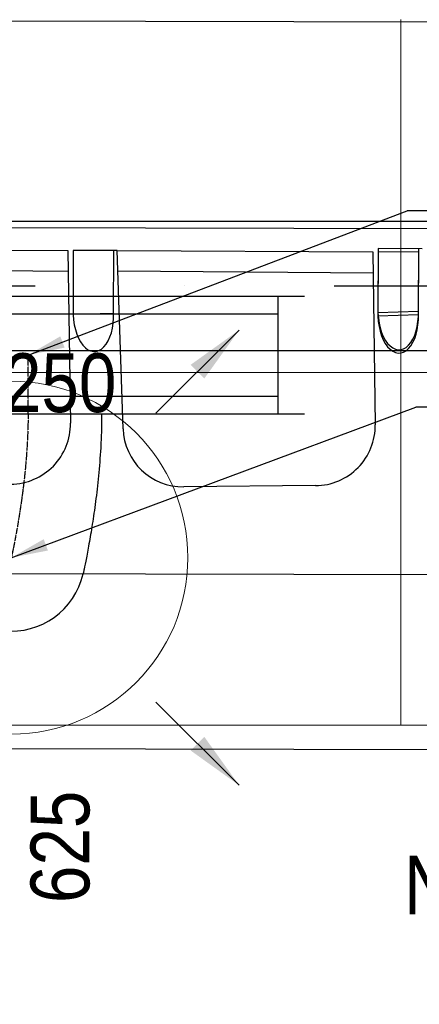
# Model space of a CAD drawing. Header units: millimetres. Extents: x -32221 to 212500, y 31663 to 93766.
# Tile 73 of 256: x 18603 to 19282, y 51638 to 53313. Entities that reach past the tile are written whole.
import ezdxf

# ---------------------------------------------------------------- set-up
doc = ezdxf.new("R2010")
doc.units = ezdxf.units.MM
doc.linetypes.add('DASHDOT', pattern=[1, 0.5, -0.25, 0, -0.25])
doc.linetypes.add('DASHDOTX2', pattern=[50.8, 25.4, -12.7, 0, -12.7])
doc.layers.get('0').update_dxf_attribs({"color": 251})
for name, color, linetype in [('FLUID-N', 251, 'Continuous'), ('FLUID-N-100-ARRGR', 251, 'Continuous'), ('FLUID-N-100-INF', 251, 'Continuous'), ('FLUID-N-100-NUM', 251, 'Continuous'), ('FLUID-N-SYM', 251, 'Continuous'), ('FLUID-W-100-DIM', 251, 'Continuous'), ('osie', 251, 'Continuous'), ('Sciany', 251, 'Continuous'), ('Wyposazenie', 251, 'Continuous')]:
    doc.layers.add(name, color=color, linetype=linetype)
doc.layers.add('kasetony', color=251, linetype='Continuous', lineweight=5)
doc.layers.add('Nawiewniki', color=251, linetype='Continuous', lineweight=20)
doc.styles.add('FDBES', font='simplex.shx')
doc.styles.get("Standard").update_dxf_attribs({"font": 'ARIALN.TTF'})
doc.linetypes.add('ZIGZAG', pattern='A,0.0001,-0.2,[131,ltypeshp.shx,S=0.2,R=0,X=-0.2,Y=0],-0.4,[131,ltypeshp.shx,S=0.2,R=180,X=0.2,Y=0],-0.2', length=0.8001)
doc.dimstyles.new('FDBES', dxfattribs={"dimscale": 50, "dimtxt": 4, "dimasz": 2.5, "dimexe": 0.8, "dimexo": 2, "dimgap": 1, "dimtad": 1, "dimdsep": 46, "dimtxsty": 'FDBES', "dimcen": 2.5, "dimclrd": 4, "dimclre": 5, "dimadec": 0, "dimazin": 0, "dimtfac": 1, "dimtmove": 0, "dimatfit": 3, "dimfxl": 1, "dimarcsym": 0})

# ---------------------------------------------------------------- blocks, each defined once
blk = doc.blocks.new('*U375')
at = {"color": 14, "linetype": 'Continuous', "lineweight": -2}
for p, q in [((-100, -470), (-100, 470)), ((100, -470), (100, 470))]:
    blk.add_line(p, q, dxfattribs=at)
at = {"color": 0, "linetype": 'ByBlock', "lineweight": -2}
blk.add_line((-100, 425), (100, 425), dxfattribs=at)
at = {"color": 5, "linetype": 'Continuous', "lineweight": -3}
for p, q in [((-70, -425), (-70, 425)), ((70, -425), (70, 425))]:
    blk.add_line(p, q, dxfattribs=at)
blk = doc.blocks.new('*U376')
at = {"color": 14, "linetype": 'Continuous', "lineweight": -2}
for p, q in [((-50, 125), (-50, 0)), ((-50, 0), (-50, -125))]:
    blk.add_line(p, q, dxfattribs=at)
at = {"layer": 'FLUID-N-SYM', "color": 2, "linetype": 'DASHDOT', "lineweight": -3}
blk.add_line((-50, 0), (50, 0), dxfattribs=at)
blk = doc.blocks.new('*U32')
at = {"color": 0, "insert": (-1094.6, -655.6), "char_height": 100, "width": 1600, "attachment_point": 5, "line_spacing_factor": 1.1}
blk.add_mtext('Smay\\PNS8-R1-Z-625-54-SL9010/ SRt-s-300-g-248P\\P625', dxfattribs=at)
blk.add_mtext('Smay\\PNS8-R1-Z-625-54-SL9010/ SRt-s-300-g-248P\\P625', dxfattribs=at)
blk.add_mtext('Smay\\PNS8-R1-Z-625-54-SL9010/ SRt-s-300-g-248P\\P625', dxfattribs=at)
blk.add_mtext('Smay\\PNS8-R1-Z-625-54-SL9010/ SRt-s-300-g-248P\\P625', dxfattribs=at)
blk.add_mtext('Smay\\PNS8-R1-Z-625-54-SL9010/ SRt-s-300-g-248P\\P625', dxfattribs=at)
blk.add_mtext('Smay\\PNS8-R1-Z-625-54-SL9010/ SRt-s-300-g-248P\\P625', dxfattribs=at)
blk.add_mtext('Smay\\PNS8-R1-Z-625-54-SL9010/ SRt-s-300-g-248P\\P625', dxfattribs=at)
blk.add_mtext('Smay\\PNS8-R1-Z-625-54-SL9010/ SRt-s-300-g-248P\\P625', dxfattribs=at)
blk.add_mtext('Smay\\PNS8-R1-Z-625-54-SL9010/ SRt-s-300-g-248P\\P625', dxfattribs=at)
blk.add_mtext('Smay\\PNS8-R1-Z-625-54-SL9010/ SRt-s-300-g-248P\\P625', dxfattribs=at)
blk.add_mtext('Smay\\PNS8-R1-Z-625-54-SL9010/ SRt-s-300-g-248P\\P625', dxfattribs=at)
blk.add_mtext('Smay\\PNS8-R1-Z-625-54-SL9010/ SRt-s-300-g-248P\\P625', dxfattribs=at)
blk.add_mtext('Smay\\PNS8-R1-Z-625-54-SL9010/ SRt-s-300-g-248P\\P625', dxfattribs=at)
blk.add_mtext('Smay\\PNS8-R1-Z-625-54-SL9010/ SRt-s-300-g-248P\\P625', dxfattribs=at)
blk.add_mtext('Smay\\PNS8-R1-Z-625-54-SL9010/ SRt-s-300-g-248P\\P625', dxfattribs=at)
blk.add_mtext('Smay\\PNS8-R1-Z-625-54-SL9010/ SRt-s-300-g-248P\\P625', dxfattribs=at)
blk.add_mtext('Smay\\PNS8-R1-Z-625-54-SL9010/ SRt-s-300-g-248P\\P625', dxfattribs=at)
blk.add_mtext('Smay\\PNS8-R1-Z-625-54-SL9010/ SRt-s-300-g-248P\\P625', dxfattribs=at)
blk.add_mtext('Smay\\PNS8-R1-Z-625-54-SL9010/ SRt-s-300-g-248P\\P625', dxfattribs=at)
blk.add_mtext('Smay\\PNS8-R1-Z-625-54-SL9010/ SRt-s-300-g-248P\\P625', dxfattribs=at)
blk.add_mtext('Smay\\PNS8-R1-Z-625-54-SL9010/ SRt-s-300-g-248P\\P625', dxfattribs=at)
blk.add_mtext('Smay\\PNS8-R1-Z-625-54-SL9010/ SRt-s-300-g-248P\\P625', dxfattribs=at)
blk.add_mtext('Smay\\PNS8-R1-Z-625-54-SL9010/ SRt-s-300-g-248P\\P625', dxfattribs=at)
blk.add_mtext('Smay\\PNS8-R1-Z-625-54-SL9010/ SRt-s-300-g-248P\\P625', dxfattribs=at)
blk.add_mtext('Smay\\PNS8-R1-Z-625-54-SL9010/ SRt-s-300-g-248P\\P625', dxfattribs=at)
blk.add_mtext('Smay\\PNS8-R1-Z-625-54-SL9010/ SRt-s-300-g-248P\\P625', dxfattribs=at)
blk.add_mtext('Smay\\PNS8-R1-Z-625-54-SL9010/ SRt-s-300-g-248P\\P625', dxfattribs=at)
blk.add_mtext('Smay\\PNS8-R1-Z-625-54-SL9010/ SRt-s-300-g-248P\\P625', dxfattribs=at)
blk.add_mtext('Smay\\PNS8-R1-Z-625-54-SL9010/ SRt-s-300-g-248P\\P625', dxfattribs=at)
blk.add_mtext('Smay\\PNS8-R1-Z-625-54-SL9010/ SRt-s-300-g-248P\\P625', dxfattribs=at)
blk.add_mtext('Smay\\PNS8-R1-Z-625-54-SL9010/ SRt-s-300-g-248P\\P625', dxfattribs=at)
blk.add_mtext('Smay\\PNS8-R1-Z-625-54-SL9010/ SRt-s-300-g-248P\\P625', dxfattribs=at)
blk.add_mtext('Smay\\PNS8-R1-Z-625-54-SL9010/ SRt-s-300-g-248P\\P625', dxfattribs=at)
blk.add_mtext('Smay\\PNS8-R1-Z-625-54-SL9010/ SRt-s-300-g-248P\\P625', dxfattribs=at)
blk.add_mtext('Smay\\PNS8-R1-Z-625-54-SL9010/ SRt-s-300-g-248P\\P625', dxfattribs=at)
blk.add_mtext('Smay\\PNS8-R1-Z-625-54-SL9010/ SRt-s-300-g-248P\\P625', dxfattribs=at)
blk.add_mtext('Smay\\PNS8-R1-Z-625-54-SL9010/ SRt-s-300-g-248P\\P625', dxfattribs=at)
blk.add_mtext('Smay\\PNS8-R1-Z-625-54-SL9010/ SRt-s-300-g-248P\\P625', dxfattribs=at)
blk.add_mtext('Smay\\PNS8-R1-Z-625-54-SL9010/ SRt-s-300-g-248P\\P625', dxfattribs=at)
blk.add_mtext('Smay\\PNS8-R1-Z-625-54-SL9010/ SRt-s-300-g-248P\\P625', dxfattribs=at)
blk.add_mtext('Smay\\PNS8-R1-Z-625-54-SL9010/ SRt-s-300-g-248P\\P625', dxfattribs=at)
blk.add_mtext('Smay\\PNS8-R1-Z-625-54-SL9010/ SRt-s-300-g-248P\\P625', dxfattribs=at)
blk.add_mtext('Smay\\PNS8-R1-Z-625-54-SL9010/ SRt-s-300-g-248P\\P625', dxfattribs=at)
blk.add_mtext('Smay\\PNS8-R1-Z-625-54-SL9010/ SRt-s-300-g-248P\\P625', dxfattribs=at)
blk.add_mtext('Smay\\PNS8-R1-Z-625-54-SL9010/ SRt-s-300-g-248P\\P625', dxfattribs=at)
blk.add_mtext('Smay\\PNS8-R1-Z-625-54-SL9010/ SRt-s-300-g-248P\\P625', dxfattribs=at)
blk.add_mtext('Smay\\PNS8-R1-Z-625-54-SL9010/ SRt-s-300-g-248P\\P625', dxfattribs=at)
blk.add_mtext('Smay\\PNS8-R1-Z-625-54-SL9010/ SRt-s-300-g-248P\\P625', dxfattribs=at)
blk.add_mtext('Smay\\PNS8-R1-Z-625-54-SL9010/ SRt-s-300-g-248P\\P625', dxfattribs=at)
blk.add_mtext('Smay\\PNS8-R1-Z-625-54-SL9010/ SRt-s-300-g-248P\\P625', dxfattribs=at)
blk.add_mtext('Smay\\PNS8-R1-Z-625-54-SL9010/ SRt-s-300-g-248P\\P625', dxfattribs=at)
blk.add_mtext('Smay\\PNS8-R1-Z-625-54-SL9010/ SRt-s-300-g-248P\\P625', dxfattribs=at)
blk.add_mtext('Smay\\PNS8-R1-Z-625-54-SL9010/ SRt-s-300-g-248P\\P625', dxfattribs=at)
blk.add_mtext('Smay\\PNS8-R1-Z-625-54-SL9010/ SRt-s-300-g-248P\\P625', dxfattribs=at)
blk.add_mtext('Smay\\PNS8-R1-Z-625-54-SL9010/ SRt-s-300-g-248P\\P625', dxfattribs=at)
blk.add_mtext('Smay\\PNS8-R1-Z-625-54-SL9010/ SRt-s-300-g-248P\\P625', dxfattribs=at)
blk.add_mtext('Smay\\PNS8-R1-Z-625-54-SL9010/ SRt-s-300-g-248P\\P625', dxfattribs=at)
blk.add_mtext('Smay\\PNS8-R1-Z-625-54-SL9010/ SRt-s-300-g-248P\\P625', dxfattribs=at)
blk.add_mtext('Smay\\PNS8-R1-Z-625-54-SL9010/ SRt-s-300-g-248P\\P625', dxfattribs=at)
blk = doc.blocks.new('*U389')
at = {"color": 14, "linetype": 'Continuous', "lineweight": -2}
for p, q in [((0, 244.6, -96.5), (0, 244.6, 28.5)), ((0, 244.6, 28.5), (0, 244.6, 153.5))]:
    blk.add_line(p, q, dxfattribs=at)
at = {"color": 14, "linetype": 'Continuous', "lineweight": -2, "extrusion": (-1, -8.97163e-18, -1.44104e-16)}
blk.add_ellipse((0, 0), major_axis=(0, 27.6, -121.9), ratio=1, start_param=0, end_param=1.690905, dxfattribs=at)
at = {"color": 14, "linetype": 'Continuous', "lineweight": -2, "extrusion": (-1, -1.81765e-16, -2.02435e-16)}
blk.add_ellipse((0, 0), major_axis=(0, -124.3, -12.8), ratio=1, start_param=0, end_param=1.450688, dxfattribs=at)
at = {"color": 20, "linetype": 'ZIGZAG', "lineweight": -2, "ltscale": 50}
for points, knots in [([(0, 244.6, 153.5), (0, 236, 153.4), (0, 218.7, 153.3), (0, 184.7, 151.9), (0, 144, 148.9), (0, 99.8, 143.9), (0, 60.5, 138.3), (0, 26.3, 132.6), (0, -1.8, 127.3), (0, -18.1, 124), (0, -25.8, 122.3), (0, -27.1, 122), (0, -27.6, 121.9)], [0, 0, 0, 0, 25.899921, 51.799843, 103.599686, 155.399528, 207.199371, 258.999214, 310.799057, 362.5989, 388.498821, 414.398743, 414.398743, 414.398743, 414.398743]), ([(0, 244.6, -96.5), (0, 237, -96.6), (0, 221.7, -96.7), (0, 192.3, -98.1), (0, 158.6, -100.9), (0, 123.2, -105.2), (0, 92.4, -109.8), (0, 65.9, -114.3), (0, 44.9, -118.3), (0, 33.4, -120.7), (0, 28.2, -121.8), (0, 27.7, -121.9), (0, 27.5, -121.9)], [0, 0, 0, 0, 22.864781, 45.729562, 91.459124, 137.188687, 182.918249, 228.647811, 274.377373, 320.106935, 342.971716, 365.836497, 365.836497, 365.836497, 365.836497])]:
    blk.add_open_spline(points, degree=3, knots=knots, dxfattribs=at)
at = {"layer": 'FLUID-N-SYM', "color": 2, "linetype": 'DASHDOT', "lineweight": -3}
blk.add_open_spline([(0, 244.6, 28.5), (0, 181, 28.5), (0, 60.8, 13.8), (0, 0), (0, 0)], degree=3, knots=[0, 0, 0, 0, 190.902154, 383.249977, 383.249977, 383.249977, 383.249977], dxfattribs=at)
blk = doc.blocks.new('*U69')
at = {"color": 6}
blk.add_line((922.3, 255.9), (687.5, 255.9), dxfattribs=at)
blk.add_line((922.3, 255.9), (687.5, 255.9), dxfattribs=at)
blk.add_line((922.3, 255.9), (687.5, 255.9), dxfattribs=at)
blk.add_line((922.3, 255.9), (687.5, 255.9), dxfattribs=at)
blk.add_line((922.3, 255.9), (687.5, 255.9), dxfattribs=at)
blk.add_line((922.3, 255.9), (687.5, 255.9), dxfattribs=at)
blk.add_line((922.3, 255.9), (687.5, 255.9), dxfattribs=at)
blk.add_line((922.3, 255.9), (687.5, 255.9), dxfattribs=at)
blk.add_line((922.3, 255.9), (687.5, 255.9), dxfattribs=at)
blk.add_line((922.3, 255.9), (687.5, 255.9), dxfattribs=at)
blk.add_line((922.3, 255.9), (687.5, 255.9), dxfattribs=at)
blk.add_line((922.3, 255.9), (687.5, 255.9), dxfattribs=at)
blk.add_line((922.3, 255.9), (687.5, 255.9), dxfattribs=at)
blk.add_line((922.3, 255.9), (687.5, 255.9), dxfattribs=at)
blk.add_line((922.3, 255.9), (687.5, 255.9), dxfattribs=at)
blk.add_line((922.3, 255.9), (687.5, 255.9), dxfattribs=at)
blk.add_line((922.3, 255.9), (687.5, 255.9), dxfattribs=at)
blk.add_line((922.3, 255.9), (687.5, 255.9), dxfattribs=at)
blk.add_line((922.3, 255.9), (687.5, 255.9), dxfattribs=at)
blk.add_line((922.3, 255.9), (687.5, 255.9), dxfattribs=at)
blk.add_line((922.3, 255.9), (687.5, 255.9), dxfattribs=at)
blk.add_line((922.3, 255.9), (687.5, 255.9), dxfattribs=at)
blk.add_line((922.3, 255.9), (687.5, 255.9), dxfattribs=at)
blk.add_line((922.3, 255.9), (687.5, 255.9), dxfattribs=at)
blk.add_line((922.3, 255.9), (687.5, 255.9), dxfattribs=at)
blk.add_line((922.3, 255.9), (687.5, 255.9), dxfattribs=at)
blk.add_line((922.3, 255.9), (687.5, 255.9), dxfattribs=at)
blk.add_line((922.3, 255.9), (687.5, 255.9), dxfattribs=at)
blk.add_line((922.3, 255.9), (687.5, 255.9), dxfattribs=at)
blk.add_line((922.3, 255.9), (687.5, 255.9), dxfattribs=at)
blk.add_line((922.3, 255.9), (687.5, 255.9), dxfattribs=at)
blk.add_line((922.3, 255.9), (687.5, 255.9), dxfattribs=at)
blk.add_line((922.3, 255.9), (687.5, 255.9), dxfattribs=at)
blk.add_line((922.3, 255.9), (687.5, 255.9), dxfattribs=at)
blk.add_line((922.3, 255.9), (687.5, 255.9), dxfattribs=at)
blk.add_line((922.3, 255.9), (687.5, 255.9), dxfattribs=at)
blk.add_line((922.3, 255.9), (687.5, 255.9), dxfattribs=at)
blk.add_line((922.3, 255.9), (687.5, 255.9), dxfattribs=at)
blk.add_line((922.3, 255.9), (687.5, 255.9), dxfattribs=at)
blk.add_line((922.3, 255.9), (687.5, 255.9), dxfattribs=at)
blk.add_line((922.3, 255.9), (687.5, 255.9), dxfattribs=at)
blk.add_line((922.3, 255.9), (687.5, 255.9), dxfattribs=at)
blk.add_line((922.3, 255.9), (687.5, 255.9), dxfattribs=at)
blk.add_line((922.3, 255.9), (687.5, 255.9), dxfattribs=at)
blk.add_line((922.3, 255.9), (687.5, 255.9), dxfattribs=at)
blk.add_line((922.3, 255.9), (687.5, 255.9), dxfattribs=at)
blk.add_line((922.3, 255.9), (687.5, 255.9), dxfattribs=at)
blk.add_line((922.3, 255.9), (687.5, 255.9), dxfattribs=at)
blk.add_line((922.3, 255.9), (687.5, 255.9), dxfattribs=at)
blk.add_line((922.3, 255.9), (687.5, 255.9), dxfattribs=at)
blk.add_line((922.3, 255.9), (687.5, 255.9), dxfattribs=at)
blk.add_leader([(0, 0), (687.5, 255.9)], dimstyle='FDBES', override={"dimscale": 25, "dimclrd": 256, "dimclre": 256})
blk.add_leader([(0, 0), (687.5, 255.9)], dimstyle='FDBES', override={"dimscale": 25, "dimclrd": 256, "dimclre": 256})
blk.add_leader([(0, 0), (687.5, 255.9)], dimstyle='FDBES', override={"dimscale": 25, "dimclrd": 256, "dimclre": 256})
blk.add_leader([(0, 0), (687.5, 255.9)], dimstyle='FDBES', override={"dimscale": 25, "dimclrd": 256, "dimclre": 256})
blk.add_leader([(0, 0), (687.5, 255.9)], dimstyle='FDBES', override={"dimscale": 25, "dimclrd": 256, "dimclre": 256})
blk.add_leader([(0, 0), (687.5, 255.9)], dimstyle='FDBES', override={"dimscale": 25, "dimclrd": 256, "dimclre": 256})
blk.add_leader([(0, 0), (687.5, 255.9)], dimstyle='FDBES', override={"dimscale": 25, "dimclrd": 256, "dimclre": 256})
blk.add_leader([(0, 0), (687.5, 255.9)], dimstyle='FDBES', override={"dimscale": 25, "dimclrd": 256, "dimclre": 256})
blk.add_leader([(0, 0), (687.5, 255.9)], dimstyle='FDBES', override={"dimscale": 25, "dimclrd": 256, "dimclre": 256})
blk.add_leader([(0, 0), (687.5, 255.9)], dimstyle='FDBES', override={"dimscale": 25, "dimclrd": 256, "dimclre": 256})
blk.add_leader([(0, 0), (687.5, 255.9)], dimstyle='FDBES', override={"dimscale": 25, "dimclrd": 256, "dimclre": 256})
blk.add_leader([(0, 0), (687.5, 255.9)], dimstyle='FDBES', override={"dimscale": 25, "dimclrd": 256, "dimclre": 256})
blk.add_leader([(0, 0), (687.5, 255.9)], dimstyle='FDBES', override={"dimscale": 25, "dimclrd": 256, "dimclre": 256})
blk.add_leader([(0, 0), (687.5, 255.9)], dimstyle='FDBES', override={"dimscale": 25, "dimclrd": 256, "dimclre": 256})
blk.add_leader([(0, 0), (687.5, 255.9)], dimstyle='FDBES', override={"dimscale": 25, "dimclrd": 256, "dimclre": 256})
blk.add_leader([(0, 0), (687.5, 255.9)], dimstyle='FDBES', override={"dimscale": 25, "dimclrd": 256, "dimclre": 256})
blk.add_leader([(0, 0), (687.5, 255.9)], dimstyle='FDBES', override={"dimscale": 25, "dimclrd": 256, "dimclre": 256})
blk.add_leader([(0, 0), (687.5, 255.9)], dimstyle='FDBES', override={"dimscale": 25, "dimclrd": 256, "dimclre": 256})
blk.add_leader([(0, 0), (687.5, 255.9)], dimstyle='FDBES', override={"dimscale": 25, "dimclrd": 256, "dimclre": 256})
blk.add_leader([(0, 0), (687.5, 255.9)], dimstyle='FDBES', override={"dimscale": 25, "dimclrd": 256, "dimclre": 256})
blk.add_leader([(0, 0), (687.5, 255.9)], dimstyle='FDBES', override={"dimscale": 25, "dimclrd": 256, "dimclre": 256})
blk.add_leader([(0, 0), (687.5, 255.9)], dimstyle='FDBES', override={"dimscale": 25, "dimclrd": 256, "dimclre": 256})
blk.add_leader([(0, 0), (687.5, 255.9)], dimstyle='FDBES', override={"dimscale": 25, "dimclrd": 256, "dimclre": 256})
blk.add_leader([(0, 0), (687.5, 255.9)], dimstyle='FDBES', override={"dimscale": 25, "dimclrd": 256, "dimclre": 256})
blk.add_leader([(0, 0), (687.5, 255.9)], dimstyle='FDBES', override={"dimscale": 25, "dimclrd": 256, "dimclre": 256})
blk.add_leader([(0, 0), (687.5, 255.9)], dimstyle='FDBES', override={"dimscale": 25, "dimclrd": 256, "dimclre": 256})
blk.add_leader([(0, 0), (687.5, 255.9)], dimstyle='FDBES', override={"dimscale": 25, "dimclrd": 256, "dimclre": 256})
blk.add_leader([(0, 0), (687.5, 255.9)], dimstyle='FDBES', override={"dimscale": 25, "dimclrd": 256, "dimclre": 256})
blk.add_leader([(0, 0), (687.5, 255.9)], dimstyle='FDBES', override={"dimscale": 25, "dimclrd": 256, "dimclre": 256})
blk.add_leader([(0, 0), (687.5, 255.9)], dimstyle='FDBES', override={"dimscale": 25, "dimclrd": 256, "dimclre": 256})
blk.add_leader([(0, 0), (687.5, 255.9)], dimstyle='FDBES', override={"dimscale": 25, "dimclrd": 256, "dimclre": 256})
blk.add_leader([(0, 0), (687.5, 255.9)], dimstyle='FDBES', override={"dimscale": 25, "dimclrd": 256, "dimclre": 256})
blk.add_leader([(0, 0), (687.5, 255.9)], dimstyle='FDBES', override={"dimscale": 25, "dimclrd": 256, "dimclre": 256})
blk.add_leader([(0, 0), (687.5, 255.9)], dimstyle='FDBES', override={"dimscale": 25, "dimclrd": 256, "dimclre": 256})
blk.add_leader([(0, 0), (687.5, 255.9)], dimstyle='FDBES', override={"dimscale": 25, "dimclrd": 256, "dimclre": 256})
blk.add_leader([(0, 0), (687.5, 255.9)], dimstyle='FDBES', override={"dimscale": 25, "dimclrd": 256, "dimclre": 256})
blk.add_leader([(0, 0), (687.5, 255.9)], dimstyle='FDBES', override={"dimscale": 25, "dimclrd": 256, "dimclre": 256})
blk.add_leader([(0, 0), (687.5, 255.9)], dimstyle='FDBES', override={"dimscale": 25, "dimclrd": 256, "dimclre": 256})
blk.add_leader([(0, 0), (687.5, 255.9)], dimstyle='FDBES', override={"dimscale": 25, "dimclrd": 256, "dimclre": 256})
blk.add_leader([(0, 0), (687.5, 255.9)], dimstyle='FDBES', override={"dimscale": 25, "dimclrd": 256, "dimclre": 256})
blk.add_leader([(0, 0), (687.5, 255.9)], dimstyle='FDBES', override={"dimscale": 25, "dimclrd": 256, "dimclre": 256})
blk.add_leader([(0, 0), (687.5, 255.9)], dimstyle='FDBES', override={"dimscale": 25, "dimclrd": 256, "dimclre": 256})
blk.add_leader([(0, 0), (687.5, 255.9)], dimstyle='FDBES', override={"dimscale": 25, "dimclrd": 256, "dimclre": 256})
blk.add_leader([(0, 0), (687.5, 255.9)], dimstyle='FDBES', override={"dimscale": 25, "dimclrd": 256, "dimclre": 256})
blk.add_leader([(0, 0), (687.5, 255.9)], dimstyle='FDBES', override={"dimscale": 25, "dimclrd": 256, "dimclre": 256})
blk.add_leader([(0, 0), (687.5, 255.9)], dimstyle='FDBES', override={"dimscale": 25, "dimclrd": 256, "dimclre": 256})
blk.add_leader([(0, 0), (687.5, 255.9)], dimstyle='FDBES', override={"dimscale": 25, "dimclrd": 256, "dimclre": 256})
blk.add_leader([(0, 0), (687.5, 255.9)], dimstyle='FDBES', override={"dimscale": 25, "dimclrd": 256, "dimclre": 256})
blk.add_leader([(0, 0), (687.5, 255.9)], dimstyle='FDBES', override={"dimscale": 25, "dimclrd": 256, "dimclre": 256})
blk.add_leader([(0, 0), (687.5, 255.9)], dimstyle='FDBES', override={"dimscale": 25, "dimclrd": 256, "dimclre": 256})
blk.add_leader([(0, 0), (687.5, 255.9)], dimstyle='FDBES', override={"dimscale": 25, "dimclrd": 256, "dimclre": 256})
blk = doc.blocks.new('*U71')
at = {"color": 6}
blk.add_line((894, 245.4), (644, 245.4), dxfattribs=at)
blk.add_line((894, 245.4), (644, 245.4), dxfattribs=at)
blk.add_line((894, 245.4), (644, 245.4), dxfattribs=at)
blk.add_line((894, 245.4), (644, 245.4), dxfattribs=at)
blk.add_line((894, 245.4), (644, 245.4), dxfattribs=at)
blk.add_line((894, 245.4), (644, 245.4), dxfattribs=at)
blk.add_line((894, 245.4), (644, 245.4), dxfattribs=at)
blk.add_line((894, 245.4), (644, 245.4), dxfattribs=at)
blk.add_line((894, 245.4), (644, 245.4), dxfattribs=at)
blk.add_line((894, 245.4), (644, 245.4), dxfattribs=at)
blk.add_line((894, 245.4), (644, 245.4), dxfattribs=at)
blk.add_line((894, 245.4), (644, 245.4), dxfattribs=at)
blk.add_line((894, 245.4), (644, 245.4), dxfattribs=at)
blk.add_line((894, 245.4), (644, 245.4), dxfattribs=at)
blk.add_line((894, 245.4), (644, 245.4), dxfattribs=at)
blk.add_line((894, 245.4), (644, 245.4), dxfattribs=at)
blk.add_line((894, 245.4), (644, 245.4), dxfattribs=at)
blk.add_line((894, 245.4), (644, 245.4), dxfattribs=at)
blk.add_line((894, 245.4), (644, 245.4), dxfattribs=at)
blk.add_line((894, 245.4), (644, 245.4), dxfattribs=at)
blk.add_line((894, 245.4), (644, 245.4), dxfattribs=at)
blk.add_line((894, 245.4), (644, 245.4), dxfattribs=at)
blk.add_line((894, 245.4), (644, 245.4), dxfattribs=at)
blk.add_line((894, 245.4), (644, 245.4), dxfattribs=at)
blk.add_line((894, 245.4), (644, 245.4), dxfattribs=at)
blk.add_line((894, 245.4), (644, 245.4), dxfattribs=at)
blk.add_line((894, 245.4), (644, 245.4), dxfattribs=at)
blk.add_line((894, 245.4), (644, 245.4), dxfattribs=at)
blk.add_line((894, 245.4), (644, 245.4), dxfattribs=at)
blk.add_line((894, 245.4), (644, 245.4), dxfattribs=at)
blk.add_line((894, 245.4), (644, 245.4), dxfattribs=at)
blk.add_line((894, 245.4), (644, 245.4), dxfattribs=at)
blk.add_line((894, 245.4), (644, 245.4), dxfattribs=at)
blk.add_line((894, 245.4), (644, 245.4), dxfattribs=at)
blk.add_line((894, 245.4), (644, 245.4), dxfattribs=at)
blk.add_line((894, 245.4), (644, 245.4), dxfattribs=at)
blk.add_leader([(0, 0), (644, 245.4)], dimstyle='FDBES', override={"dimscale": 25, "dimclrd": 256, "dimclre": 256})
blk.add_leader([(0, 0), (644, 245.4)], dimstyle='FDBES', override={"dimscale": 25, "dimclrd": 256, "dimclre": 256})
blk.add_leader([(0, 0), (644, 245.4)], dimstyle='FDBES', override={"dimscale": 25, "dimclrd": 256, "dimclre": 256})
blk.add_leader([(0, 0), (644, 245.4)], dimstyle='FDBES', override={"dimscale": 25, "dimclrd": 256, "dimclre": 256})
blk.add_leader([(0, 0), (644, 245.4)], dimstyle='FDBES', override={"dimscale": 25, "dimclrd": 256, "dimclre": 256})
blk.add_leader([(0, 0), (644, 245.4)], dimstyle='FDBES', override={"dimscale": 25, "dimclrd": 256, "dimclre": 256})
blk.add_leader([(0, 0), (644, 245.4)], dimstyle='FDBES', override={"dimscale": 25, "dimclrd": 256, "dimclre": 256})
blk.add_leader([(0, 0), (644, 245.4)], dimstyle='FDBES', override={"dimscale": 25, "dimclrd": 256, "dimclre": 256})
blk.add_leader([(0, 0), (644, 245.4)], dimstyle='FDBES', override={"dimscale": 25, "dimclrd": 256, "dimclre": 256})
blk.add_leader([(0, 0), (644, 245.4)], dimstyle='FDBES', override={"dimscale": 25, "dimclrd": 256, "dimclre": 256})
blk.add_leader([(0, 0), (644, 245.4)], dimstyle='FDBES', override={"dimscale": 25, "dimclrd": 256, "dimclre": 256})
blk.add_leader([(0, 0), (644, 245.4)], dimstyle='FDBES', override={"dimscale": 25, "dimclrd": 256, "dimclre": 256})
blk.add_leader([(0, 0), (644, 245.4)], dimstyle='FDBES', override={"dimscale": 25, "dimclrd": 256, "dimclre": 256})
blk.add_leader([(0, 0), (644, 245.4)], dimstyle='FDBES', override={"dimscale": 25, "dimclrd": 256, "dimclre": 256})
blk.add_leader([(0, 0), (644, 245.4)], dimstyle='FDBES', override={"dimscale": 25, "dimclrd": 256, "dimclre": 256})
blk.add_leader([(0, 0), (644, 245.4)], dimstyle='FDBES', override={"dimscale": 25, "dimclrd": 256, "dimclre": 256})
blk.add_leader([(0, 0), (644, 245.4)], dimstyle='FDBES', override={"dimscale": 25, "dimclrd": 256, "dimclre": 256})
blk.add_leader([(0, 0), (644, 245.4)], dimstyle='FDBES', override={"dimscale": 25, "dimclrd": 256, "dimclre": 256})
blk.add_leader([(0, 0), (644, 245.4)], dimstyle='FDBES', override={"dimscale": 25, "dimclrd": 256, "dimclre": 256})
blk.add_leader([(0, 0), (644, 245.4)], dimstyle='FDBES', override={"dimscale": 25, "dimclrd": 256, "dimclre": 256})
blk.add_leader([(0, 0), (644, 245.4)], dimstyle='FDBES', override={"dimscale": 25, "dimclrd": 256, "dimclre": 256})
blk.add_leader([(0, 0), (644, 245.4)], dimstyle='FDBES', override={"dimscale": 25, "dimclrd": 256, "dimclre": 256})
blk.add_leader([(0, 0), (644, 245.4)], dimstyle='FDBES', override={"dimscale": 25, "dimclrd": 256, "dimclre": 256})
blk.add_leader([(0, 0), (644, 245.4)], dimstyle='FDBES', override={"dimscale": 25, "dimclrd": 256, "dimclre": 256})
blk.add_leader([(0, 0), (644, 245.4)], dimstyle='FDBES', override={"dimscale": 25, "dimclrd": 256, "dimclre": 256})
blk.add_leader([(0, 0), (644, 245.4)], dimstyle='FDBES', override={"dimscale": 25, "dimclrd": 256, "dimclre": 256})
blk.add_leader([(0, 0), (644, 245.4)], dimstyle='FDBES', override={"dimscale": 25, "dimclrd": 256, "dimclre": 256})
blk.add_leader([(0, 0), (644, 245.4)], dimstyle='FDBES', override={"dimscale": 25, "dimclrd": 256, "dimclre": 256})
blk.add_leader([(0, 0), (644, 245.4)], dimstyle='FDBES', override={"dimscale": 25, "dimclrd": 256, "dimclre": 256})
blk.add_leader([(0, 0), (644, 245.4)], dimstyle='FDBES', override={"dimscale": 25, "dimclrd": 256, "dimclre": 256})
blk.add_leader([(0, 0), (644, 245.4)], dimstyle='FDBES', override={"dimscale": 25, "dimclrd": 256, "dimclre": 256})
blk.add_leader([(0, 0), (644, 245.4)], dimstyle='FDBES', override={"dimscale": 25, "dimclrd": 256, "dimclre": 256})
blk.add_leader([(0, 0), (644, 245.4)], dimstyle='FDBES', override={"dimscale": 25, "dimclrd": 256, "dimclre": 256})
blk.add_leader([(0, 0), (644, 245.4)], dimstyle='FDBES', override={"dimscale": 25, "dimclrd": 256, "dimclre": 256})
blk.add_leader([(0, 0), (644, 245.4)], dimstyle='FDBES', override={"dimscale": 25, "dimclrd": 256, "dimclre": 256})
blk.add_leader([(0, 0), (644, 245.4)], dimstyle='FDBES', override={"dimscale": 25, "dimclrd": 256, "dimclre": 256})
blk = doc.blocks.new('*U141')
at = {"color": 0}
blk.add_leader([(-141.4, -141.4), (0, 0)], dimstyle='FDBES', override={"dimscale": 40, "dimclrd": 0}, dxfattribs=at)
blk.add_leader([(-141.4, -141.4), (0, 0)], dimstyle='FDBES', override={"dimscale": 40, "dimclrd": 0}, dxfattribs=at)
blk.add_leader([(-141.4, -141.4), (0, 0)], dimstyle='FDBES', override={"dimscale": 40, "dimclrd": 0}, dxfattribs=at)
blk.add_leader([(-141.4, -141.4), (0, 0)], dimstyle='FDBES', override={"dimscale": 40, "dimclrd": 0}, dxfattribs=at)
blk.add_leader([(-141.4, -141.4), (0, 0)], dimstyle='FDBES', override={"dimscale": 40, "dimclrd": 0}, dxfattribs=at)
blk.add_leader([(-141.4, -141.4), (0, 0)], dimstyle='FDBES', override={"dimscale": 40, "dimclrd": 0}, dxfattribs=at)
blk.add_leader([(-141.4, -141.4), (0, 0)], dimstyle='FDBES', override={"dimscale": 40, "dimclrd": 0}, dxfattribs=at)
blk.add_leader([(-141.4, -141.4), (0, 0)], dimstyle='FDBES', override={"dimscale": 40, "dimclrd": 0}, dxfattribs=at)
blk.add_leader([(-141.4, -141.4), (0, 0)], dimstyle='FDBES', override={"dimscale": 40, "dimclrd": 0}, dxfattribs=at)
blk.add_leader([(-141.4, -141.4), (0, 0)], dimstyle='FDBES', override={"dimscale": 40, "dimclrd": 0}, dxfattribs=at)
blk.add_leader([(-141.4, -141.4), (0, 0)], dimstyle='FDBES', override={"dimscale": 40, "dimclrd": 0}, dxfattribs=at)
blk.add_leader([(-141.4, -141.4), (0, 0)], dimstyle='FDBES', override={"dimscale": 40, "dimclrd": 0}, dxfattribs=at)
blk.add_leader([(-141.4, -141.4), (0, 0)], dimstyle='FDBES', override={"dimscale": 40, "dimclrd": 0}, dxfattribs=at)
blk.add_leader([(-141.4, -141.4), (0, 0)], dimstyle='FDBES', override={"dimscale": 40, "dimclrd": 0}, dxfattribs=at)
blk.add_leader([(-141.4, -141.4), (0, 0)], dimstyle='FDBES', override={"dimscale": 40, "dimclrd": 0}, dxfattribs=at)
blk = doc.blocks.new('*U142')
at = {"color": 0}
blk.add_leader([(141.4, -141.4), (0, 0)], dimstyle='FDBES', override={"dimscale": 40, "dimclrd": 0}, dxfattribs=at)
blk.add_leader([(141.4, -141.4), (0, 0)], dimstyle='FDBES', override={"dimscale": 40, "dimclrd": 0}, dxfattribs=at)
blk.add_leader([(141.4, -141.4), (0, 0)], dimstyle='FDBES', override={"dimscale": 40, "dimclrd": 0}, dxfattribs=at)
blk.add_leader([(141.4, -141.4), (0, 0)], dimstyle='FDBES', override={"dimscale": 40, "dimclrd": 0}, dxfattribs=at)
blk.add_leader([(141.4, -141.4), (0, 0)], dimstyle='FDBES', override={"dimscale": 40, "dimclrd": 0}, dxfattribs=at)
blk.add_leader([(141.4, -141.4), (0, 0)], dimstyle='FDBES', override={"dimscale": 40, "dimclrd": 0}, dxfattribs=at)
blk.add_leader([(141.4, -141.4), (0, 0)], dimstyle='FDBES', override={"dimscale": 40, "dimclrd": 0}, dxfattribs=at)
blk.add_leader([(141.4, -141.4), (0, 0)], dimstyle='FDBES', override={"dimscale": 40, "dimclrd": 0}, dxfattribs=at)
blk.add_leader([(141.4, -141.4), (0, 0)], dimstyle='FDBES', override={"dimscale": 40, "dimclrd": 0}, dxfattribs=at)
blk.add_leader([(141.4, -141.4), (0, 0)], dimstyle='FDBES', override={"dimscale": 40, "dimclrd": 0}, dxfattribs=at)
blk.add_leader([(141.4, -141.4), (0, 0)], dimstyle='FDBES', override={"dimscale": 40, "dimclrd": 0}, dxfattribs=at)
blk.add_leader([(141.4, -141.4), (0, 0)], dimstyle='FDBES', override={"dimscale": 40, "dimclrd": 0}, dxfattribs=at)
blk.add_leader([(141.4, -141.4), (0, 0)], dimstyle='FDBES', override={"dimscale": 40, "dimclrd": 0}, dxfattribs=at)
blk.add_leader([(141.4, -141.4), (0, 0)], dimstyle='FDBES', override={"dimscale": 40, "dimclrd": 0}, dxfattribs=at)
blk.add_leader([(141.4, -141.4), (0, 0)], dimstyle='FDBES', override={"dimscale": 40, "dimclrd": 0}, dxfattribs=at)

msp = doc.modelspace()

# ---------------------------------------------------------------- linework, layer by layer
at = {"layer": 'kasetony'}
for p, q in [((19250.147, 52712.853), (19250.147, 53312.853)), ((19250.147, 53312.853), (19250.147, 52712.853)), ((18050.147, 52712.853), (19250.147, 52712.853)), ((19250.147, 52712.853), (18050.147, 52712.853)), ((19250.147, 52712.853), (20450.147, 52712.853)), ((19250.147, 52112.853), (19250.147, 52712.853)), ((19250.147, 52712.853), (19250.147, 52112.853)), ((20450.147, 52712.853), (19250.147, 52712.853)), ((18050.147, 52112.853), (19250.147, 52112.853)), ((19250.147, 52112.853), (18050.147, 52112.853)), ((19250.147, 52112.853), (20450.147, 52112.853)), ((20450.147, 52112.853), (19250.147, 52112.853))]:
    msp.add_line(p, q, dxfattribs=at)
at = {"layer": 'Nawiewniki'}
msp.add_circle((18588.545, 52397.646), 300, dxfattribs=at)
at = {"layer": 'osie'}
for p, q in [((16088.807, 52969.721), (25921.181, 52969.721)), ((25891.474, 52749.721), (16088.407, 52749.721))]:
    msp.add_line(p, q, dxfattribs=at)
at = {"layer": 'osie', "linetype": 'DASHDOTX2', "ltscale": 20}
msp.add_line((16088.607, 52859.721), (25906.327, 52859.721), dxfattribs=at)
at = {"layer": 'Sciany'}
for p, q in [((22868.285, 52948.542), (16194.336, 52964.261)), ((22811.611, 52062.391), (16185.687, 52077.997))]:
    msp.add_line(p, q, dxfattribs=at)
at = {"layer": 'Wyposazenie'}
for p, q in [((22862.576, 53300.161), (17660.834, 53312.413)), ((18250.655, 52922.49), (18684.672, 52920.298)), ((18684.672, 52920.298), (18688.976, 52626.48)), ((18693.737, 52920.252), (18693.583, 52811.545)), ((18693.737, 52920.252), (18693.583, 52811.545)), ((18762.905, 52919.903), (18693.737, 52920.252)), ((18768.566, 52919.875), (18693.737, 52920.252)), ((18762.369, 52813.767), (18762.905, 52919.903)), ((18762.369, 52813.767), (18762.905, 52919.903)), ((18768.566, 52919.875), (19202.583, 52917.683)), ((18778.354, 52616.995), (18768.566, 52919.875)), ((19202.583, 52917.683), (19206.887, 52623.864)), ((19211.648, 52917.637), (19211.494, 52808.929)), ((19211.656, 52923.277), (19211.502, 52814.569)), ((19280.816, 52917.288), (19211.648, 52917.637)), ((19286.485, 52922.899), (19211.656, 52923.277)), ((19280.28, 52811.152), (19280.816, 52917.288)), ((19280.288, 52816.792), (19280.824, 52922.927)), ((18251.935, 52888.068), (18685.19, 52884.938)), ((18769.846, 52885.452), (19203.101, 52882.322)), ((19211.502, 52814.569), (19280.288, 52816.792)), ((18693.583, 52811.545), (18762.369, 52813.767)), ((18693.583, 52811.545), (18762.369, 52813.767)), ((19211.494, 52808.929), (19280.28, 52811.152)), ((19105.61, 52520.139), (18881.476, 52518.07)), ((22805.326, 52360.277), (17658.62, 52372.399))]:
    msp.add_line(p, q, dxfattribs=at)
for centre, start, end in [((18586.755, 52624.982), 270.529054, 0.839276), ((18880.532, 52620.297), 181.850846, 270.529054), ((19104.666, 52622.367), 270.529054, 0.839276)]:
    msp.add_arc(centre, 102.232, start, end, dxfattribs=at)
for centre in [(18727.976, 52812.656), (18727.976, 52812.656), (19245.887, 52810.04), (19245.895, 52815.68)]:
    msp.add_ellipse(centre, major_axis=(-2.082, 64.439), ratio=0.53373009, start_param=1.44454642, end_param=4.71238898, dxfattribs=at)

# ---------------------------------------------------------------- block references
at = {"layer": 'FLUID-N', "color": 5, "linetype": 'Continuous', "extrusion": (2.44929e-16, 1.22465e-16, -1), "rotation": 89.99999999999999}
msp.add_blockref('*U375', (-18616.977, 52742.257, -7327.5), dxfattribs=at)
at = {"layer": 'FLUID-N', "color": 5, "linetype": 'Continuous', "rotation": 90}
msp.add_blockref('*U376', (18616.977, 52692.257, 7327.5), dxfattribs=at)
at = {"layer": 'FLUID-N', "color": 5, "linetype": 'Continuous', "extrusion": (1, 0, -1.83697e-16), "rotation": 270}
msp.add_blockref('*U389', (52397.67, 7063, 18588.501), dxfattribs=at)
at = {"layer": 'FLUID-N-100-ARRGR', "rotation": 89.99999999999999}
for name, p in [('*U142', (18834.212, 52643.381, 6603)), ('*U141', (18834.212, 52151.96, 6603))]:
    msp.add_blockref(name, p, dxfattribs=at)
at = {"layer": 'FLUID-N-100-INF', "linetype": 'ByBlock'}
msp.add_blockref('*U32', (21038.055, 52404.216, 6623), dxfattribs=at)
at = {"layer": 'FLUID-N-100-NUM', "linetype": 'ByBlock'}
for name, p in [('*U71', (18616.977, 52742.257, 7327.5)), ('*U69', (18588.501, 52397.67, 6623))]:
    msp.add_blockref(name, p, dxfattribs=at)

# ---------------------------------------------------------------- texts
at = {"layer": 'FLUID-N-100-ARRGR', "color": 0, "insert": (18588.501, 51905.878, 6603), "char_height": 100, "attachment_point": 5, "rotation": 90}
msp.add_mtext('810 m{\\A2;\\H0.5x;3}/h\\P625', dxfattribs=at)
at = {"layer": 'FLUID-W-100-DIM', "color": 0, "insert": (18617.338, 52691.902), "char_height": 100, "attachment_point": 5}
msp.add_mtext('∅250\\P', dxfattribs=at)

doc.saveas('drawing.dxf')
